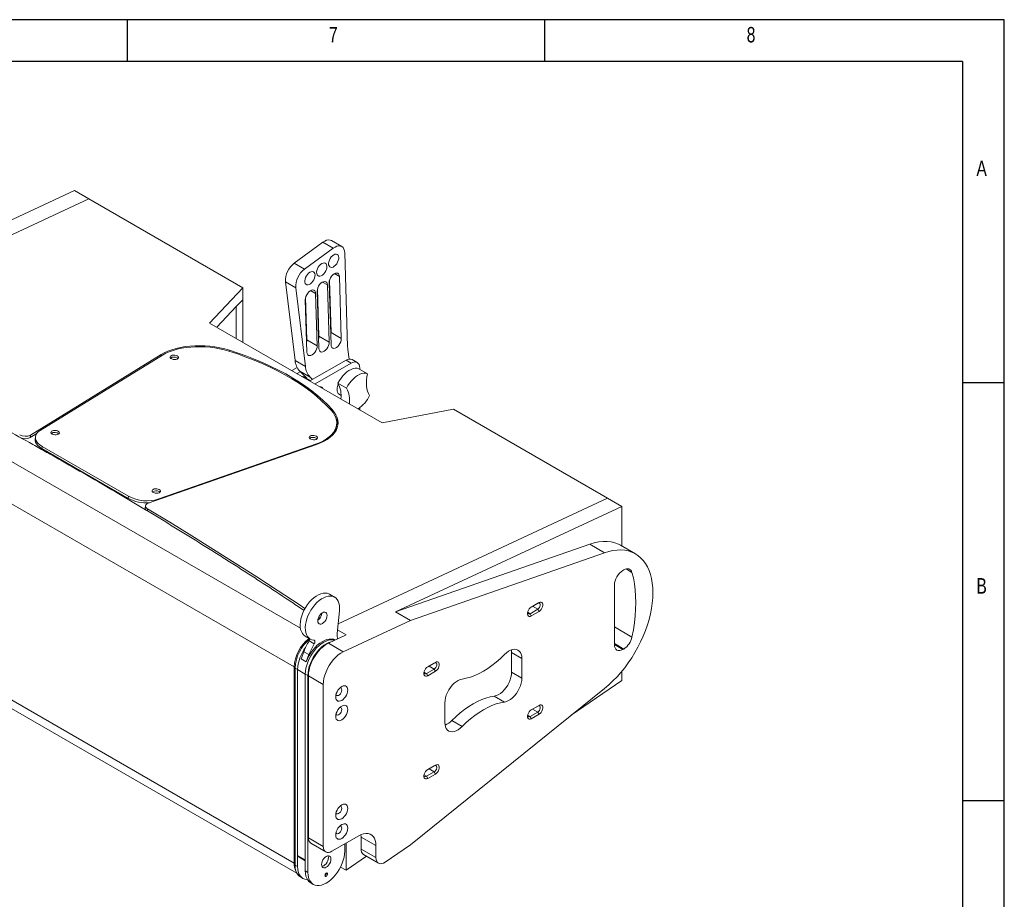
# Model space of a CAD drawing. Header units: inches. Extents: x 21182 to 24011, y 3634 to 5614.
# Tile 16 of 16: x 23198 to 24011, y 4887 to 5614. Entities that reach past the tile are written whole.
import ezdxf

# ---------------------------------------------------------------- set-up
doc = ezdxf.new("R2010")
doc.units = ezdxf.units.IN
doc.header["$MEASUREMENT"] = 0
doc.styles.add('SLDTEXTSTYLE0', font='TXT', dxfattribs={"width": 0.75})

# ---------------------------------------------------------------- blocks, each defined once
blk = doc.blocks.new('1111')
at = {"color": 7, "linetype": 'Continuous'}
for p, q in [((4165.39, 777.86), (2115.39, 777.86)), ((3640.39, 777.86), (3640.39, 752.86)), ((3890.39, 752.86), (3890.39, 777.86)), ((4165.39, -657.14), (4165.39, 777.86)), ((4140.39, 752.86), (2140.39, 752.86)), ((4140.39, 752.86), (4140.39, -380.89)), ((4165.39, 560.36), (4140.39, 560.36)), ((4140.39, 310.36), (4165.39, 310.36))]:
    blk.add_line(p, q, dxfattribs=at)
at = {"color": 7, "char_height": 9.26, "attachment_point": 1, "style": 'SLDTEXTSTYLE0'}
for s, insert in [('7', (3761.22, 773.52)), ('8', (4011.22, 773.52)), ('A', (4148.72, 693.52)), ('B', (4148.72, 443.52))]:
    blk.add_mtext(s, dxfattribs=dict(at, insert=insert))

msp = doc.modelspace()

# ---------------------------------------------------------------- linework, layer by layer
at = {"color": 7, "linetype": 'Continuous', "lineweight": 15}
for p, q in [((23255.25, 5466.19), (23027.51, 5360.04)), ((23255.25, 5466.19), (23027.58, 5360.08)), ((23056.59, 5385.88), (23243.47, 5472.99)), ((23243.47, 5472.99), (23255.25, 5466.19)), ((23382.53, 5392.71), (23255.25, 5466.19)), ((23424.98, 5412.94), (23448.58, 5430.3)), ((23433.46, 5408.04), (23457.06, 5425.4)), ((23448.58, 5430.3), (23457.06, 5425.4)), ((23464.21, 5426.75), (23455.73, 5431.64)), ((23466.69, 5421.59), (23469.08, 5344.04)), ((23424.98, 5412.94), (23433.46, 5408.04)), ((23462.25, 5402.06), (23463.83, 5350.75)), ((23355.09, 5363.55), (23382.53, 5392.71)), ((23382.53, 5392.71), (23382.53, 5382.87)), ((23425.69, 5332.7), (23417.73, 5397.66)), ((23417.73, 5397.66), (23426.21, 5392.76)), ((23434.18, 5327.81), (23426.21, 5392.76)), ((23445.39, 5352.64), (23444.19, 5391.78)), ((23452.42, 5395.05), (23453.88, 5347.75)), ((23455.35, 5345.51), (23453.77, 5396.82)), ((23455.35, 5355.64), (23454.02, 5398.79)), ((23435.44, 5349.64), (23434.36, 5384.77)), ((23442.59, 5388.04), (23443.92, 5344.75)), ((23445.4, 5342.51), (23443.94, 5389.81)), ((23377.13, 5377.13), (23361.09, 5360.08)), ((23382.53, 5382.87), (23377.13, 5377.13)), ((23377.13, 5377.13), (23382.53, 5382.87)), ((23377.13, 5350.82), (23377.13, 5377.13)), ((23382.53, 5382.87), (23382.53, 5347.71)), ((23435.44, 5339.51), (23434.11, 5382.8)), ((23497.64, 5281.25), (23355.09, 5363.55)), ((23453.88, 5347.75), (23445.39, 5352.64)), ((23463.83, 5350.75), (23455.35, 5355.64)), ((23443.92, 5344.75), (23435.44, 5349.64)), ((23207.06, 5270.97), (23314.92, 5337.51)), ((23316.16, 5337.17), (23215.06, 5274.81)), ((23469.26, 5341.68), (23470.26, 5333.84)), ((23427.41, 5326.79), (23423.09, 5324.29)), ((23425.69, 5332.7), (23434.18, 5327.81)), ((23437.94, 5315.72), (23467.73, 5332.92)), ((23442.18, 5313.27), (23471.98, 5330.47)), ((23467.73, 5332.92), (23471.98, 5330.47)), ((23476.98, 5330.97), (23472.73, 5333.42)), ((22997.81, 5325.98), (23424.91, 5079.43)), ((23429.95, 5323.35), (23427.33, 5321.84)), ((23435.24, 5317.92), (23429.51, 5323.8)), ((23438, 5318.91), (23429.51, 5323.8)), ((23438.5, 5316.04), (23432.96, 5319.24)), ((23439.96, 5316.89), (23438, 5318.91)), ((23485.37, 5321.75), (23478.29, 5325.83)), ((23479.05, 5325.4), (23479.05, 5326.39)), ((23461.06, 5313.8), (23468.14, 5309.71)), ((23462.27, 5304.56), (23463.64, 5303.77)), ((23479.05, 5291.99), (23479.05, 5293.7)), ((23556.47, 5292.3), (23497.64, 5281.25)), ((23683.75, 5218.82), (23556.47, 5292.3)), ((23459.87, 5278.27), (23460.01, 5279.97)), ((23212.24, 5272.3), (23206.91, 5269.01)), ((23206.91, 5269.01), (23207.06, 5270.97)), ((23211.12, 5269.4), (23210.98, 5267.69)), ((23216.68, 5261.66), (23216.55, 5259.95)), ((23288.07, 5220.45), (23216.68, 5261.66)), ((23443.45, 5263.31), (23304.42, 5214.77)), ((23313.1, 5218.21), (23443.42, 5263.7)), ((23443.42, 5263.7), (23443.38, 5263.29)), ((23216.55, 5259.95), (23287.93, 5218.74)), ((23288.07, 5220.45), (23287.93, 5218.74)), ((23461.2, 5115.09), (23683.75, 5218.82)), ((23683.75, 5218.82), (23695.53, 5212.02)), ((23302.12, 5212.57), (23301.97, 5210.6)), ((23695.53, 5212.02), (23508.64, 5124.91)), ((23695.53, 5212.02), (23695.53, 5179.33)), ((23669.05, 5180.92), (23508.64, 5124.91)), ((23669.05, 5180.92), (23681.32, 5173.84)), ((23520.91, 5117.83), (23681.32, 5173.84)), ((23706.74, 5172.86), (23694.47, 5179.94)), ((23424.91, 4917.29), (22997.81, 5163.85)), ((23696.48, 5159.22), (23697.11, 5159.59)), ((23002.06, 5154.46), (23427.09, 4909.1)), ((23689.41, 5146.98), (23689.41, 5097.98)), ((23458.24, 5137.11), (23454, 5139.56)), ((23620.74, 5128.95), (23626.08, 5132.03)), ((23627.14, 5132.64), (23620.78, 5128.97)), ((23627.14, 5132.64), (23626.08, 5132.03)), ((23462.28, 5125.92), (23460.39, 5107)), ((23508.64, 5124.91), (23520.91, 5117.83)), ((23626.08, 5127.13), (23619.71, 5123.46)), ((23619.71, 5123.46), (23620.78, 5121.62)), ((23620.78, 5121.62), (23627.14, 5125.3)), ((23626.08, 5127.13), (23627.14, 5125.3)), ((23444.49, 5118.41), (23444.67, 5118.28)), ((23444.92, 5120.21), (23445.97, 5119.51)), ((23465.48, 5092), (23520.91, 5117.83)), ((23467.79, 5105.88), (23460.69, 5109.98)), ((23434, 5104.92), (23438.24, 5102.47)), ((23441.49, 5098.46), (23437.25, 5100.91)), ((23453.21, 5099.08), (23467.79, 5105.88)), ((23465.48, 5092), (23453.21, 5099.08)), ((23460.39, 5107), (23460.39, 5106.79)), ((23430.69, 5086.18), (23432.89, 5092.05)), ((23432.89, 5092.05), (23437.13, 5089.6)), ((23604.51, 5075.1), (23604.51, 5091.38)), ((23613, 5086.49), (23604.51, 5091.38)), ((23697.11, 5094.26), (23696.48, 5093.9)), ((23430.69, 5086.18), (23434.93, 5083.73)), ((23434.93, 5083.73), (23437.13, 5089.6)), ((23541.58, 5083.25), (23535.22, 5079.58)), ((23540.52, 5082.64), (23541.58, 5083.25)), ((23613, 5070.2), (23613, 5086.49)), ((23424.91, 5079.43), (23424.91, 4917.29)), ((23425.61, 5078.44), (23425.61, 4915.79)), ((23427.74, 5077.21), (23425.61, 5078.44)), ((23427.74, 5077.21), (23427.74, 4923.73)), ((23427.74, 5077.21), (23427.74, 4914.56)), ((23434.1, 5073.54), (23427.74, 5077.21)), ((23540.52, 5077.74), (23534.15, 5074.07)), ((23535.18, 5079.56), (23540.52, 5082.64)), ((23535.22, 5072.23), (23541.58, 5075.9)), ((23540.52, 5077.74), (23541.58, 5075.9)), ((23613, 5070.2), (23604.51, 5075.1)), ((23695.53, 5075.88), (23695.53, 5068.29)), ((23434.1, 5073.54), (23434.1, 4920.06)), ((23434.1, 5073.54), (23434.1, 4910.89)), ((23436.22, 5072.31), (23434.1, 5073.54)), ((23436.22, 4909.67), (23436.22, 5072.31)), ((23436.68, 5072.05), (23436.68, 4938.31)), ((23436.68, 5072.05), (23448.95, 5064.97)), ((23534.15, 5074.07), (23535.22, 5072.23)), ((23653.7, 5039.49), (23695.53, 5068.29)), ((23448.95, 4931.23), (23448.95, 5064.97)), ((23681.32, 5061.73), (23520.91, 4932.54)), ((23598.65, 5050.46), (23590.16, 5055.36)), ((23549.36, 5049.75), (23549.36, 5033.47)), ((23626.08, 5042.21), (23619.71, 5038.54)), ((23620.74, 5044.03), (23626.08, 5047.11)), ((23627.14, 5047.72), (23620.78, 5044.05)), ((23626.08, 5047.11), (23627.14, 5047.72)), ((23627.14, 5040.37), (23626.08, 5042.21)), ((23563.71, 5030.29), (23555.22, 5035.19)), ((23619.71, 5038.54), (23620.78, 5036.7)), ((23620.78, 5036.7), (23627.14, 5040.37)), ((23535.18, 4994.64), (23540.52, 4997.72)), ((23541.58, 4998.33), (23535.22, 4994.66)), ((23541.58, 4998.33), (23540.52, 4997.72)), ((23540.52, 4992.82), (23534.15, 4989.15)), ((23534.15, 4989.15), (23535.22, 4987.31)), ((23535.22, 4987.31), (23541.58, 4990.98)), ((23540.52, 4992.82), (23541.58, 4990.98)), ((23436.68, 4938.31), (23448.95, 4931.23)), ((23478.29, 4940), (23456.02, 4927.15)), ((23480.06, 4940.89), (23480.17, 4938.92)), ((23480.17, 4938.92), (23492.44, 4931.84)), ((23480.17, 4938.92), (23480.17, 4929)), ((23438.75, 4933.73), (23451.02, 4926.65)), ((23466.63, 4933.27), (23466.63, 4927.22)), ((23467.79, 4911.49), (23467.79, 4933.94)), ((23492.44, 4921.92), (23480.17, 4929)), ((23492.44, 4921.92), (23492.44, 4931.84)), ((23520.91, 4932.54), (23500.18, 4918.27)), ((23427.74, 4923.73), (23434.1, 4920.06)), ((23428.15, 4922.81), (23434.1, 4919.38)), ((23467.79, 4911.49), (23484.6, 4923.06)), ((23482.24, 4924.43), (23494.51, 4917.34)), ((23425.61, 4915.79), (23427.74, 4914.56)), ((23463.2, 4914.14), (23467.79, 4911.49)), ((23430.07, 4905.95), (23432.19, 4904.72)), ((23434.1, 4910.89), (23436.22, 4909.67)), ((23438.55, 4901.05), (23440.67, 4899.82))]:
    msp.add_line(p, q, dxfattribs=at)
at = {"color": 8, "linetype": 'Continuous', "lineweight": 15}
for p, q in [((23462.25, 5402.06), (23458.16, 5404.42)), ((23452.42, 5395.05), (23448.33, 5397.41)), ((23442.59, 5388.04), (23438.5, 5390.4)), ((23430.06, 5111.46), (23013.7, 5351.82)), ((23314.83, 5336.35), (23314.92, 5337.51)), ((23371.33, 5340.23), (23371.39, 5341.1)), ((23456.23, 5290.6), (23456.35, 5292.05)), ((23313.07, 5217.79), (23313.1, 5218.21)), ((23303.64, 5208.38), (23303.79, 5210.18)), ((23703.92, 5157.53), (23698.99, 5160.38)), ((23619.71, 5123.46), (23617.73, 5124.6)), ((23626.08, 5127.13), (23621.84, 5129.58)), ((23703.92, 5104.19), (23689.41, 5112.56)), ((23697.11, 5094.26), (23689.41, 5098.7)), ((23689.41, 5097.98), (23696.48, 5093.9)), ((23534.15, 5074.07), (23532.17, 5075.21)), ((23540.52, 5077.74), (23536.28, 5080.19)), ((23621.84, 5044.66), (23626.08, 5042.21)), ((23619.71, 5038.54), (23617.73, 5039.68)), ((23540.52, 4992.82), (23536.28, 4995.27)), ((23534.15, 4989.15), (23532.17, 4990.29))]:
    msp.add_line(p, q, dxfattribs=at)
at = {"color": 7, "linetype": 'Continuous', "lineweight": 15, "flags": 128}
for points in [[(23448.58, 5430.3), (23450.15, 5431.28), (23451.71, 5431.92), (23453.2, 5432.2), (23454.57, 5432.09), (23455.73, 5431.64)], [(23457.06, 5425.4), (23458.64, 5426.38), (23460.2, 5427.02), (23461.68, 5427.3), (23463.06, 5427.19), (23464.26, 5426.72), (23465.25, 5425.89), (23466.01, 5424.73), (23466.49, 5423.28), (23466.69, 5421.59)], [(23457.53, 5419.95), (23458.59, 5420.4), (23459.58, 5420.52), (23460.44, 5420.3), (23461.12, 5419.74), (23461.57, 5418.89), (23461.77, 5417.8), (23461.7, 5416.54), (23461.37, 5415.18), (23460.8, 5413.81), (23460.03, 5412.53), (23459.1, 5411.4), (23458.07, 5410.5), (23457, 5409.88), (23455.97, 5409.59), (23455.04, 5409.65), (23454.27, 5410.04), (23453.7, 5410.75), (23453.37, 5411.73), (23453.3, 5412.91), (23453.5, 5414.23), (23453.95, 5415.61), (23454.63, 5416.94), (23455.49, 5418.16), (23456.48, 5419.19), (23457.53, 5419.95)], [(23447.71, 5412.71), (23448.76, 5413.17), (23449.75, 5413.29), (23450.61, 5413.06), (23451.29, 5412.51), (23451.74, 5411.66), (23451.94, 5410.57), (23451.88, 5409.3), (23451.55, 5407.94), (23450.98, 5406.58), (23450.2, 5405.29), (23449.27, 5404.16), (23448.24, 5403.26), (23447.18, 5402.65), (23446.15, 5402.36), (23445.22, 5402.41), (23444.44, 5402.8), (23443.87, 5403.51), (23443.54, 5404.49), (23443.48, 5405.68), (23443.67, 5407), (23444.13, 5408.37), (23444.81, 5409.71), (23445.67, 5410.93), (23446.65, 5411.95), (23447.71, 5412.71)], [(23437.88, 5405.5), (23438.94, 5405.96), (23439.93, 5406.08), (23440.79, 5405.85), (23441.47, 5405.3), (23441.92, 5404.45), (23442.12, 5403.35), (23442.05, 5402.09), (23441.72, 5400.73), (23441.15, 5399.37), (23440.38, 5398.08), (23439.45, 5396.95), (23438.42, 5396.05), (23437.35, 5395.43), (23436.32, 5395.15), (23435.39, 5395.2), (23434.61, 5395.59), (23434.04, 5396.3), (23433.72, 5397.28), (23433.65, 5398.47), (23433.85, 5399.79), (23434.3, 5401.16), (23434.98, 5402.5), (23435.84, 5403.72), (23436.83, 5404.74), (23437.88, 5405.5)], [(23453.77, 5396.82), (23453.88, 5398.16), (23454.27, 5399.58), (23454.91, 5400.99), (23455.77, 5402.3), (23456.77, 5403.41), (23457.87, 5404.25), (23458.97, 5404.77), (23460.01, 5404.92), (23460.91, 5404.7), (23461.61, 5404.12), (23462.07, 5403.22), (23462.25, 5402.06)], [(23443.94, 5389.81), (23444.05, 5391.15), (23444.44, 5392.57), (23445.08, 5393.98), (23445.93, 5395.29), (23446.94, 5396.4), (23448.03, 5397.24), (23449.14, 5397.76), (23450.17, 5397.91), (23451.08, 5397.69), (23451.78, 5397.11), (23452.24, 5396.21), (23452.42, 5395.05)], [(23434.11, 5382.8), (23434.22, 5384.14), (23434.6, 5385.56), (23435.25, 5386.97), (23436.1, 5388.28), (23437.11, 5389.39), (23438.2, 5390.23), (23439.31, 5390.75), (23440.34, 5390.9), (23441.24, 5390.68), (23441.95, 5390.1), (23442.41, 5389.2), (23442.59, 5388.04)], [(23445.15, 5350.68), (23445.29, 5351.31), (23445.39, 5352.64)], [(23455.1, 5353.68), (23455.24, 5354.31), (23455.35, 5355.64)], [(23314.92, 5337.51), (23317.63, 5339.01), (23320.61, 5340.37), (23323.85, 5341.56), (23327.32, 5342.58), (23330.98, 5343.42), (23334.82, 5344.07), (23338.79, 5344.53), (23342.86, 5344.78), (23347.01, 5344.84), (23351.19, 5344.7), (23355.36, 5344.36), (23359.51, 5343.83), (23363.58, 5343.1), (23367.56, 5342.19), (23371.39, 5341.1)], [(23316.16, 5337.17), (23318.82, 5338.6), (23321.75, 5339.88), (23324.92, 5341), (23328.29, 5341.96), (23331.86, 5342.74), (23335.58, 5343.34), (23339.42, 5343.76), (23343.36, 5343.99), (23347.36, 5344.03), (23351.4, 5343.88), (23355.43, 5343.54), (23359.43, 5343.02), (23363.36, 5342.31), (23367.19, 5341.43), (23370.89, 5340.37)], [(23435.19, 5347.68), (23435.33, 5348.31), (23435.44, 5349.64)], [(23443.92, 5344.75), (23443.82, 5343.41), (23443.43, 5341.99), (23442.79, 5340.58), (23441.93, 5339.27), (23440.92, 5338.16), (23439.83, 5337.32), (23438.73, 5336.8), (23437.69, 5336.65), (23436.79, 5336.87), (23436.09, 5337.45), (23435.63, 5338.35), (23435.44, 5339.51)], [(23453.88, 5347.75), (23453.77, 5346.41), (23453.38, 5344.99), (23452.74, 5343.58), (23451.89, 5342.27), (23450.88, 5341.16), (23449.79, 5340.32), (23448.68, 5339.8), (23447.65, 5339.65), (23446.75, 5339.87), (23446.04, 5340.45), (23445.58, 5341.35), (23445.4, 5342.51)], [(23463.83, 5350.75), (23463.73, 5349.41), (23463.34, 5347.99), (23462.7, 5346.58), (23461.84, 5345.27), (23460.83, 5344.16), (23459.74, 5343.32), (23458.64, 5342.8), (23457.6, 5342.65), (23456.7, 5342.87), (23456, 5343.45), (23455.54, 5344.35), (23455.35, 5345.51)], [(23328.35, 5336.42), (23329.02, 5335.9), (23329.35, 5335.3), (23329.31, 5334.71), (23328.89, 5334.17), (23328.15, 5333.76), (23327.16, 5333.51), (23326.04, 5333.45), (23324.9, 5333.59), (23323.86, 5333.91), (23323.05, 5334.38), (23322.54, 5334.95), (23322.4, 5335.55), (23322.63, 5336.12), (23323.22, 5336.61), (23324.09, 5336.94), (23325.16, 5337.1), (23326.31, 5337.06), (23327.41, 5336.83), (23328.35, 5336.42)], [(23370.89, 5340.37), (23378.08, 5338.02), (23385.1, 5335.51), (23391.94, 5332.86), (23398.58, 5330.06), (23405.01, 5327.12), (23411.23, 5324.06), (23417.2, 5320.87), (23422.94, 5317.56), (23428.42, 5314.13), (23433.63, 5310.6), (23438.57, 5306.97), (23443.22, 5303.25), (23447.58, 5299.44), (23451.64, 5295.55), (23455.39, 5291.59)], [(23371.39, 5341.1), (23378.62, 5338.73), (23385.68, 5336.21), (23392.55, 5333.54), (23399.23, 5330.73), (23405.7, 5327.78), (23411.94, 5324.7), (23417.96, 5321.49), (23423.72, 5318.16), (23429.23, 5314.72), (23434.47, 5311.17), (23439.44, 5307.52), (23444.12, 5303.77), (23448.5, 5299.94), (23452.58, 5296.03), (23456.35, 5292.05)], [(23328.21, 5334.72), (23328.88, 5334.19), (23328.9, 5334.18)], [(23471.98, 5330.47), (23473.35, 5331.11), (23474.68, 5331.41), (23475.9, 5331.36), (23476.98, 5330.97), (23477.85, 5330.24), (23478.51, 5329.2), (23478.91, 5327.9), (23479.05, 5326.39)], [(23461.06, 5313.8), (23462.24, 5315.98), (23463.6, 5318.05), (23465.1, 5319.97), (23466.72, 5321.69), (23468.42, 5323.18), (23470.17, 5324.4), (23471.93, 5325.33), (23473.65, 5325.95), (23475.31, 5326.24), (23476.87, 5326.2), (23478.29, 5325.83)], [(23468.14, 5309.71), (23469.31, 5311.9), (23470.67, 5313.97), (23472.17, 5315.89), (23473.79, 5317.61), (23475.49, 5319.1), (23477.24, 5320.32), (23479, 5321.25), (23480.72, 5321.86), (23482.38, 5322.16), (23483.94, 5322.12), (23485.37, 5321.75)], [(23487.11, 5303.61), (23486.21, 5305.33), (23485.5, 5307.24), (23484.98, 5309.33), (23484.65, 5311.58), (23484.53, 5313.96), (23484.61, 5316.47), (23484.89, 5319.07), (23485.37, 5321.75)], [(23455.39, 5291.59), (23457.01, 5289.57), (23458.3, 5287.5), (23459.24, 5285.4), (23459.82, 5283.28), (23460.04, 5281.16), (23459.9, 5279.07), (23459.4, 5277.01), (23458.54, 5275), (23457.32, 5273.06), (23455.77, 5271.21), (23453.89, 5269.45), (23451.69, 5267.81), (23449.2, 5266.3), (23446.44, 5264.93), (23443.42, 5263.7)], [(23456.35, 5292.05), (23458.03, 5289.96), (23459.35, 5287.81), (23460.31, 5285.63), (23460.9, 5283.44), (23461.11, 5281.25), (23460.93, 5279.08), (23460.38, 5276.95), (23459.45, 5274.87), (23458.15, 5272.87), (23456.49, 5270.96), (23454.5, 5269.16), (23452.17, 5267.48), (23449.54, 5265.94), (23446.63, 5264.54), (23443.45, 5263.31)], [(23216.68, 5261.66), (23214.89, 5262.84), (23213.41, 5264.13), (23212.28, 5265.49), (23211.52, 5266.91), (23211.14, 5268.35), (23211.16, 5269.77), (23211.58, 5271.16), (23212.38, 5272.48), (23213.55, 5273.7), (23215.06, 5274.81)], [(23225.05, 5271.88), (23224.38, 5272.4), (23224.05, 5273), (23224.1, 5273.59), (23224.51, 5274.13), (23225.25, 5274.55), (23226.24, 5274.8), (23227.37, 5274.86), (23228.51, 5274.72), (23229.54, 5274.39), (23230.35, 5273.92), (23230.86, 5273.36), (23231.01, 5272.75), (23230.77, 5272.18), (23230.19, 5271.7), (23229.31, 5271.36), (23228.24, 5271.2), (23227.09, 5271.24), (23225.99, 5271.48), (23225.05, 5271.88)], [(23443.29, 5270.07), (23443.96, 5269.55), (23444.29, 5268.95), (23444.25, 5268.36), (23443.83, 5267.82), (23443.09, 5267.4), (23442.1, 5267.15), (23440.98, 5267.09), (23439.84, 5267.23), (23438.8, 5267.56), (23437.99, 5268.03), (23437.48, 5268.59), (23437.34, 5269.2), (23437.57, 5269.77), (23438.16, 5270.25), (23439.03, 5270.59), (23440.1, 5270.75), (23441.25, 5270.71), (23442.35, 5270.47), (23443.29, 5270.07)], [(23210.98, 5267.69), (23211.01, 5266.64), (23211.38, 5265.2), (23212.14, 5263.79), (23213.27, 5262.42), (23214.75, 5261.13), (23216.55, 5259.95)], [(23443.15, 5268.37), (23443.82, 5267.84), (23443.84, 5267.83)], [(23313.48, 5225.97), (23314.15, 5225.44), (23314.48, 5224.85), (23314.44, 5224.25), (23314.02, 5223.72), (23313.28, 5223.3), (23312.3, 5223.05), (23311.17, 5222.99), (23310.03, 5223.13), (23309, 5223.45), (23308.18, 5223.92), (23307.68, 5224.49), (23307.53, 5225.1), (23307.76, 5225.67), (23308.35, 5226.15), (23309.23, 5226.49), (23310.3, 5226.65), (23311.44, 5226.61), (23312.55, 5226.37), (23313.48, 5225.97)], [(23313.35, 5224.27), (23314.02, 5223.74), (23314.03, 5223.72)], [(23304.42, 5214.77), (23303.52, 5214.37), (23302.82, 5213.87), (23302.35, 5213.29), (23302.13, 5212.66), (23302.18, 5212.01), (23302.47, 5211.36), (23303.02, 5210.74), (23303.79, 5210.18)], [(23303.79, 5210.18), (23322.15, 5199.06), (23340.35, 5187.87), (23358.4, 5176.61), (23376.29, 5165.28), (23394.02, 5153.89), (23411.59, 5142.43), (23428.99, 5130.91), (23433.81, 5127.69)], [(23694.47, 5179.94), (23692.79, 5180.82), (23689.85, 5181.98), (23686.72, 5182.77), (23683.43, 5183.17), (23680, 5183.18), (23676.45, 5182.81), (23672.79, 5182.05), (23669.05, 5180.92)], [(23681.32, 5173.84), (23684.8, 5174.91), (23688.22, 5175.65), (23691.56, 5176.05), (23694.79, 5176.12), (23697.9, 5175.86), (23700.87, 5175.27), (23703.69, 5174.34), (23706.34, 5173.09), (23708.81, 5171.52), (23711.08, 5169.63), (23713.15, 5167.45), (23715.01, 5164.98), (23716.63, 5162.23), (23718.02, 5159.22), (23719.17, 5155.96), (23720.07, 5152.47), (23720.71, 5148.78), (23721.1, 5144.89), (23721.23, 5140.83), (23721.1, 5136.62), (23720.71, 5132.28), (23720.07, 5127.84), (23719.17, 5123.31), (23718.02, 5118.73), (23716.63, 5114.11), (23715.01, 5109.49), (23713.15, 5104.88), (23711.08, 5100.31), (23708.81, 5095.8), (23706.34, 5091.37), (23703.69, 5087.06), (23700.87, 5082.88), (23697.9, 5078.85), (23694.79, 5075), (23691.56, 5071.34), (23688.22, 5067.9), (23684.8, 5064.69), (23681.32, 5061.73)], [(23703.92, 5157.53), (23703.53, 5158.55), (23702.96, 5159.38), (23702.24, 5160), (23701.39, 5160.39), (23700.42, 5160.55), (23699.37, 5160.46), (23698.25, 5160.14), (23697.11, 5159.59)], [(23703.92, 5104.19), (23705.05, 5110.08), (23705.92, 5115.89), (23706.55, 5121.6), (23706.93, 5127.2), (23707.06, 5132.67), (23706.93, 5137.99), (23706.55, 5143.15), (23705.92, 5148.14), (23705.05, 5152.94), (23703.92, 5157.53)], [(23434, 5104.92), (23433.93, 5104.96), (23432.69, 5105.91), (23431.65, 5107.15), (23430.84, 5108.67), (23430.26, 5110.43), (23429.93, 5112.41), (23429.86, 5114.56), (23430.05, 5116.86), (23430.48, 5119.25), (23431.17, 5121.7), (23432.08, 5124.15), (23433.21, 5126.57), (23434.54, 5128.92), (23436.03, 5131.14), (23437.68, 5133.2), (23439.43, 5135.06), (23441.27, 5136.69), (23443.16, 5138.06), (23445.06, 5139.14), (23446.95, 5139.92), (23448.78, 5140.37), (23450.52, 5140.5), (23452.15, 5140.29), (23453.63, 5139.76), (23454, 5139.56)], [(23441.19, 5101.57), (23439.6, 5101.88), (23438.18, 5102.51), (23436.93, 5103.46), (23435.9, 5104.7), (23435.08, 5106.22), (23434.5, 5107.98), (23434.18, 5109.96), (23434.11, 5112.11), (23434.29, 5114.41), (23434.73, 5116.8), (23435.41, 5119.25), (23436.32, 5121.7), (23437.45, 5124.12), (23438.78, 5126.47), (23440.28, 5128.69), (23441.92, 5130.75), (23443.68, 5132.61), (23445.51, 5134.24), (23447.4, 5135.61), (23449.31, 5136.69), (23451.19, 5137.47), (23453.02, 5137.92), (23454.77, 5138.05), (23456.39, 5137.84), (23457.87, 5137.31), (23459.18, 5136.46), (23460.28, 5135.31), (23461.17, 5133.88), (23461.82, 5132.19), (23462.23, 5130.28), (23462.38, 5128.17), (23462.28, 5125.92)], [(23626.08, 5132.03), (23626.8, 5132.3), (23627.44, 5132.25), (23627.92, 5131.87), (23628.17, 5131.21), (23628.17, 5130.36), (23627.92, 5129.42), (23627.44, 5128.49), (23626.8, 5127.7), (23626.08, 5127.13)], [(23627.14, 5125.3), (23628.04, 5125.96), (23628.86, 5126.87), (23629.54, 5127.95), (23630.03, 5129.11), (23630.29, 5130.26), (23630.29, 5131.31), (23630.03, 5132.17), (23629.54, 5132.76), (23628.86, 5133.05), (23628.04, 5133.01), (23627.14, 5132.64)], [(23448.24, 5124.28), (23447.23, 5123.55), (23446.3, 5122.56), (23445.49, 5121.38), (23444.87, 5120.09), (23444.48, 5118.79), (23444.35, 5117.55), (23444.48, 5116.46), (23444.87, 5115.6), (23445.49, 5115.03), (23446.3, 5114.78), (23447.23, 5114.87), (23448.24, 5115.3), (23449.25, 5116.04), (23450.19, 5117.03), (23450.99, 5118.2), (23451.61, 5119.49), (23452, 5120.8), (23452.13, 5122.04), (23452, 5123.12), (23451.61, 5123.98), (23450.99, 5124.56), (23450.19, 5124.8), (23449.25, 5124.71), (23448.24, 5124.28)], [(23620.78, 5128.97), (23619.88, 5128.3), (23619.06, 5127.39), (23618.37, 5126.31), (23617.88, 5125.15), (23617.63, 5124), (23617.63, 5122.95), (23617.88, 5122.1), (23618.37, 5121.5), (23619.06, 5121.21), (23619.88, 5121.25), (23620.78, 5121.62)], [(23619.71, 5123.46), (23618.99, 5123.19), (23618.35, 5123.24), (23617.88, 5123.62), (23617.65, 5124.16)], [(23458.57, 5101.58), (23458.56, 5101.58), (23456.9, 5101.91), (23455.12, 5101.89), (23453.24, 5101.54), (23451.29, 5100.86), (23449.3, 5099.87), (23447.32, 5098.57), (23445.37, 5097), (23443.48, 5095.17), (23441.7, 5093.13), (23440.05, 5090.9), (23438.55, 5088.52), (23437.24, 5086.04), (23436.14, 5083.49), (23435.26, 5080.92), (23434.62, 5078.38), (23434.23, 5075.9), (23434.1, 5073.54)], [(23434.1, 5073.54), (23434.23, 5075.9), (23434.62, 5078.38), (23435.26, 5080.92), (23436.14, 5083.49), (23437.24, 5086.04), (23438.55, 5088.52), (23440.05, 5090.9), (23441.7, 5093.13), (23443.48, 5095.17), (23445.37, 5097), (23447.32, 5098.57), (23449.3, 5099.87), (23451.29, 5100.86), (23453.24, 5101.54), (23455.12, 5101.89), (23456.9, 5101.91), (23458.56, 5101.58), (23458.57, 5101.58)], [(23434.93, 5083.73), (23436.01, 5086.28), (23437.29, 5088.78), (23438.76, 5091.17), (23440.39, 5093.43), (23442.15, 5095.5), (23444.03, 5097.36), (23445.97, 5098.97), (23447.95, 5100.31), (23449.93, 5101.35), (23451.89, 5102.08), (23453.79, 5102.47), (23455.59, 5102.54), (23457.26, 5102.27), (23458.77, 5101.67)], [(23436.22, 5072.31), (23436.35, 5074.68), (23436.74, 5077.16), (23437.38, 5079.7), (23438.26, 5082.27), (23439.36, 5084.81), (23440.67, 5087.3), (23442.17, 5089.67), (23443.82, 5091.9), (23445.61, 5093.95), (23447.49, 5095.78), (23449.44, 5097.35), (23451.42, 5098.64), (23453.41, 5099.64), (23455.36, 5100.32), (23456.35, 5100.54)], [(23453.21, 5099.08), (23451.11, 5097.91), (23449.03, 5096.42), (23447, 5094.63), (23445.06, 5092.57), (23443.25, 5090.3), (23441.61, 5087.84), (23440.17, 5085.25), (23438.94, 5082.57), (23437.97, 5079.86), (23437.26, 5077.17), (23436.83, 5074.55), (23436.68, 5072.05)], [(23441.49, 5098.46), (23441.76, 5098.98), (23441.96, 5099.51), (23442.06, 5100.04), (23442.06, 5100.52), (23441.97, 5100.93), (23441.79, 5101.26), (23441.52, 5101.47), (23441.19, 5101.57)], [(23448.95, 5064.97), (23449.09, 5067.47), (23449.53, 5070.09), (23450.24, 5072.78), (23451.21, 5075.49), (23452.43, 5078.16), (23453.88, 5080.76), (23455.52, 5083.21), (23457.33, 5085.49), (23459.26, 5087.54), (23461.29, 5089.33), (23463.38, 5090.83), (23465.48, 5092)], [(23613, 5086.49), (23612.86, 5088.37), (23612.45, 5090.05), (23611.78, 5091.47), (23610.87, 5092.61), (23609.74, 5093.44), (23608.42, 5093.92), (23606.95, 5094.05), (23605.35, 5093.83), (23603.68, 5093.27), (23601.98, 5092.36), (23600.29, 5091.15), (23598.65, 5089.66)], [(23604.51, 5091.38), (23604.37, 5093.27), (23604.33, 5093.53)], [(23689.41, 5097.98), (23689.55, 5096.47), (23689.95, 5095.17), (23690.6, 5094.14), (23691.48, 5093.41), (23692.55, 5093.01), (23693.78, 5092.96), (23695.1, 5093.26), (23696.48, 5093.9)], [(23540.52, 5082.64), (23541.24, 5082.91), (23541.88, 5082.85), (23542.36, 5082.47), (23542.61, 5081.82), (23542.61, 5080.97), (23542.36, 5080.02), (23541.88, 5079.1), (23541.24, 5078.31), (23540.52, 5077.74)], [(23541.58, 5075.9), (23542.48, 5076.57), (23543.3, 5077.48), (23543.98, 5078.56), (23544.47, 5079.72), (23544.73, 5080.87), (23544.73, 5081.92), (23544.47, 5082.77), (23543.98, 5083.37), (23543.3, 5083.66), (23542.48, 5083.62), (23541.58, 5083.25)], [(23598.65, 5089.66), (23595.26, 5086.39), (23591.81, 5083.37), (23588.29, 5080.6), (23584.75, 5078.11), (23581.18, 5075.9), (23577.61, 5073.99), (23574.06, 5072.38), (23570.55, 5071.1), (23567.09, 5070.13), (23563.71, 5069.49)], [(23535.22, 5079.58), (23534.32, 5078.91), (23533.5, 5078), (23532.81, 5076.92), (23532.32, 5075.76), (23532.07, 5074.61), (23532.07, 5073.56), (23532.32, 5072.71), (23532.81, 5072.11), (23533.5, 5071.82), (23534.32, 5071.86), (23535.22, 5072.23)], [(23534.15, 5074.07), (23533.43, 5073.79), (23532.79, 5073.85), (23532.32, 5074.23), (23532.09, 5074.77)], [(23590.16, 5055.36), (23591.8, 5055.76), (23593.49, 5056.5), (23595.2, 5057.57), (23596.87, 5058.93), (23598.46, 5060.55), (23599.94, 5062.39), (23601.26, 5064.4), (23602.39, 5066.52), (23603.3, 5068.72), (23603.97, 5070.91), (23604.37, 5073.06), (23604.51, 5075.1)], [(23563.71, 5069.49), (23562.07, 5069.09), (23560.38, 5068.35), (23558.67, 5067.28), (23557, 5065.92), (23555.41, 5064.3), (23553.93, 5062.46), (23552.61, 5060.45), (23551.48, 5058.33), (23550.57, 5056.14), (23549.9, 5053.94), (23549.49, 5051.79), (23549.36, 5049.75)], [(23598.65, 5050.46), (23600.29, 5050.86), (23601.98, 5051.6), (23603.68, 5052.67), (23605.35, 5054.03), (23606.95, 5055.65), (23608.42, 5057.49), (23609.74, 5059.5), (23610.87, 5061.63), (23611.78, 5063.82), (23612.45, 5066.01), (23612.86, 5068.16), (23613, 5070.2)], [(23464.15, 5063.25), (23463.05, 5062.47), (23462, 5061.44), (23461.07, 5060.22), (23460.28, 5058.86), (23459.69, 5057.44), (23459.33, 5056.02), (23459.2, 5054.68), (23459.33, 5053.48), (23459.69, 5052.48), (23460.28, 5051.74), (23461.07, 5051.28), (23462, 5051.14), (23463.05, 5051.32), (23464.15, 5051.82), (23465.25, 5052.6), (23466.3, 5053.62), (23467.24, 5054.85), (23468.02, 5056.2), (23468.61, 5057.63), (23468.98, 5059.05), (23469.1, 5060.39), (23468.98, 5061.59), (23468.61, 5062.59), (23468.02, 5063.33), (23467.24, 5063.78), (23466.3, 5063.92), (23465.25, 5063.74), (23464.15, 5063.25)], [(23464.15, 5060.39), (23464.02, 5059.39), (23463.63, 5058.33), (23463.03, 5057.35), (23462.28, 5056.54), (23461.47, 5056), (23460.68, 5055.77), (23460, 5055.89), (23459.5, 5056.35), (23459.42, 5056.48)], [(23462.69, 5062.15), (23463.03, 5062.14), (23463.63, 5061.84), (23464.02, 5061.24), (23464.15, 5060.39)], [(23555.22, 5035.19), (23558.61, 5038.46), (23562.06, 5041.48), (23565.58, 5044.25), (23569.12, 5046.74), (23572.69, 5048.95), (23576.26, 5050.86), (23579.81, 5052.47), (23583.32, 5053.75), (23586.78, 5054.72), (23590.16, 5055.36)], [(23563.71, 5030.29), (23567.09, 5033.56), (23570.55, 5036.58), (23574.06, 5039.35), (23577.61, 5041.85), (23581.18, 5044.05), (23584.75, 5045.96), (23588.29, 5047.57), (23591.81, 5048.86), (23595.26, 5049.82), (23598.65, 5050.46)], [(23464.15, 5047.15), (23463.05, 5046.37), (23462, 5045.34), (23461.07, 5044.12), (23460.28, 5042.76), (23459.69, 5041.34), (23459.33, 5039.92), (23459.2, 5038.58), (23459.33, 5037.38), (23459.69, 5036.38), (23460.28, 5035.64), (23461.07, 5035.18), (23462, 5035.04), (23463.05, 5035.23), (23464.15, 5035.72), (23465.25, 5036.5), (23466.3, 5037.52), (23467.24, 5038.75), (23468.02, 5040.1), (23468.61, 5041.53), (23468.98, 5042.95), (23469.1, 5044.29), (23468.98, 5045.49), (23468.61, 5046.49), (23468.02, 5047.23), (23467.24, 5047.68), (23466.3, 5047.82), (23465.25, 5047.64), (23464.15, 5047.15)], [(23464.15, 5044.29), (23464.02, 5043.29), (23463.63, 5042.23), (23463.03, 5041.25), (23462.28, 5040.44), (23461.47, 5039.9), (23460.68, 5039.67), (23460, 5039.79), (23459.5, 5040.25), (23459.42, 5040.38)], [(23462.69, 5046.05), (23463.03, 5046.04), (23463.63, 5045.74), (23464.02, 5045.14), (23464.15, 5044.29)], [(23620.78, 5044.05), (23619.88, 5043.38), (23619.06, 5042.47), (23618.37, 5041.39), (23617.88, 5040.23), (23617.63, 5039.08), (23617.63, 5038.03), (23617.88, 5037.18), (23618.37, 5036.58), (23619.06, 5036.29), (23619.88, 5036.33), (23620.78, 5036.7)], [(23626.08, 5047.11), (23626.8, 5047.38), (23627.44, 5047.33), (23627.92, 5046.95), (23628.17, 5046.29), (23628.17, 5045.44), (23627.92, 5044.5), (23627.44, 5043.57), (23626.8, 5042.78), (23626.08, 5042.21)], [(23627.14, 5040.37), (23628.04, 5041.04), (23628.86, 5041.95), (23629.54, 5043.03), (23630.03, 5044.19), (23630.29, 5045.34), (23630.29, 5046.39), (23630.03, 5047.25), (23629.54, 5047.84), (23628.86, 5048.13), (23628.04, 5048.09), (23627.14, 5047.72)], [(23619.71, 5038.54), (23618.99, 5038.27), (23618.35, 5038.32), (23617.88, 5038.7), (23617.65, 5039.24)], [(23549.36, 5033.47), (23549.49, 5031.58), (23549.9, 5029.91), (23550.57, 5028.48), (23551.48, 5027.34), (23552.61, 5026.52), (23553.93, 5026.03), (23555.41, 5025.9), (23557, 5026.12), (23558.67, 5026.69), (23560.38, 5027.59), (23562.07, 5028.8), (23563.71, 5030.29)], [(23535.22, 4994.66), (23534.32, 4993.99), (23533.5, 4993.08), (23532.81, 4992), (23532.32, 4990.84), (23532.07, 4989.69), (23532.07, 4988.64), (23532.32, 4987.79), (23532.81, 4987.19), (23533.5, 4986.9), (23534.32, 4986.94), (23535.22, 4987.31)], [(23540.52, 4997.72), (23541.24, 4997.99), (23541.88, 4997.93), (23542.36, 4997.55), (23542.61, 4996.9), (23542.61, 4996.05), (23542.36, 4995.1), (23541.88, 4994.18), (23541.24, 4993.39), (23540.52, 4992.82)], [(23541.58, 4990.98), (23542.48, 4991.65), (23543.3, 4992.56), (23543.98, 4993.64), (23544.47, 4994.8), (23544.73, 4995.95), (23544.73, 4997), (23544.47, 4997.85), (23543.98, 4998.45), (23543.3, 4998.74), (23542.48, 4998.7), (23541.58, 4998.33)], [(23534.15, 4989.15), (23533.43, 4988.87), (23532.79, 4988.93), (23532.32, 4989.31), (23532.09, 4989.85)], [(23464.15, 4965.5), (23463.05, 4964.72), (23462, 4963.69), (23461.07, 4962.47), (23460.28, 4961.11), (23459.69, 4959.68), (23459.33, 4958.27), (23459.2, 4956.92), (23459.33, 4955.72), (23459.69, 4954.72), (23460.28, 4953.98), (23461.07, 4953.53), (23462, 4953.39), (23463.05, 4953.57), (23464.15, 4954.06), (23465.25, 4954.84), (23466.3, 4955.87), (23467.24, 4957.09), (23468.02, 4958.45), (23468.61, 4959.87), (23468.98, 4961.29), (23469.1, 4962.64), (23468.98, 4963.84), (23468.61, 4964.83), (23468.02, 4965.58), (23467.24, 4966.03), (23466.3, 4966.17), (23465.25, 4965.99), (23464.15, 4965.5)], [(23464.15, 4962.64), (23464.02, 4961.63), (23463.63, 4960.58), (23463.03, 4959.6), (23462.28, 4958.79), (23461.47, 4958.24), (23460.68, 4958.02), (23460, 4958.14), (23459.5, 4958.59), (23459.42, 4958.73)], [(23462.69, 4964.4), (23463.03, 4964.38), (23463.63, 4964.09), (23464.02, 4963.49), (23464.15, 4962.64)], [(23464.15, 4949.16), (23463.05, 4948.39), (23462, 4947.36), (23461.07, 4946.14), (23460.28, 4944.78), (23459.69, 4943.35), (23459.33, 4941.93), (23459.2, 4940.59), (23459.33, 4939.39), (23459.69, 4938.39), (23460.28, 4937.65), (23461.07, 4937.2), (23462, 4937.06), (23463.05, 4937.24), (23464.15, 4937.73), (23465.25, 4938.51), (23466.3, 4939.54), (23467.24, 4940.76), (23468.02, 4942.12), (23468.61, 4943.54), (23468.98, 4944.96), (23469.1, 4946.31), (23468.98, 4947.51), (23468.61, 4948.5), (23468.02, 4949.25), (23467.24, 4949.7), (23466.3, 4949.84), (23465.25, 4949.66), (23464.15, 4949.16)], [(23464.15, 4946.31), (23464.02, 4945.3), (23463.63, 4944.25), (23463.03, 4943.27), (23462.28, 4942.46), (23461.47, 4941.91), (23460.68, 4941.69), (23460, 4941.81), (23459.5, 4942.26), (23459.42, 4942.4)], [(23462.69, 4948.07), (23463.03, 4948.05), (23463.63, 4947.76), (23464.02, 4947.16), (23464.15, 4946.31)], [(23492.44, 4931.84), (23492.29, 4934.08), (23491.86, 4936.11), (23491.16, 4937.88), (23490.19, 4939.37), (23488.98, 4940.54), (23487.55, 4941.36), (23485.94, 4941.83), (23484.17, 4941.92), (23482.28, 4941.64), (23480.31, 4941), (23478.29, 4940)], [(23456.02, 4927.15), (23454.64, 4926.51), (23453.31, 4926.2), (23452.09, 4926.25), (23451.02, 4926.65), (23450.14, 4927.38), (23449.49, 4928.41), (23449.08, 4929.71), (23448.95, 4931.23)], [(23466.63, 4927.22), (23466.5, 4924.85), (23466.11, 4922.38), (23465.47, 4919.83), (23464.59, 4917.27), (23463.48, 4914.72), (23462.17, 4912.23), (23460.68, 4909.86), (23459.02, 4907.63), (23457.24, 4905.58), (23455.36, 4903.76), (23453.41, 4902.18), (23451.42, 4900.89), (23449.44, 4899.89), (23447.49, 4899.21), (23445.61, 4898.87), (23443.82, 4898.85), (23442.17, 4899.17), (23440.67, 4899.82), (23439.36, 4900.79), (23438.26, 4902.06), (23437.38, 4903.62), (23436.74, 4905.42), (23436.35, 4907.45), (23436.22, 4909.67)], [(23451.42, 4922.93), (23450.42, 4922.2), (23449.48, 4921.21), (23448.67, 4920.03), (23448.06, 4918.74), (23447.67, 4917.44), (23447.53, 4916.2), (23447.67, 4915.11), (23448.06, 4914.25), (23448.67, 4913.68), (23449.48, 4913.43), (23450.42, 4913.52), (23451.42, 4913.95), (23452.43, 4914.69), (23453.37, 4915.68), (23454.17, 4916.85), (23454.79, 4918.14), (23455.18, 4919.45), (23455.31, 4920.69), (23455.18, 4921.77), (23454.79, 4922.63), (23454.17, 4923.21), (23453.37, 4923.45), (23452.43, 4923.36), (23451.42, 4922.93)], [(23447.86, 4914.66), (23448.3, 4914.75), (23449.3, 4915.18), (23450.31, 4915.91), (23451.25, 4916.9), (23452.05, 4918.08), (23452.67, 4919.37), (23453.06, 4920.67), (23453.19, 4921.91), (23453.06, 4923), (23452.9, 4923.45)], [(23500.18, 4918.27), (23498.71, 4917.43), (23497.28, 4916.97), (23495.94, 4916.89), (23494.75, 4917.21), (23493.77, 4917.92), (23493.04, 4918.97), (23492.59, 4920.32), (23492.44, 4921.92)], [(23430.07, 4905.95), (23430.07, 4905.95), (23428.76, 4906.92), (23427.65, 4908.19), (23426.77, 4909.74), (23426.13, 4911.54), (23425.74, 4913.57), (23425.61, 4915.79)], [(23427.74, 4914.56), (23427.87, 4912.35), (23428.25, 4910.32), (23428.89, 4908.51), (23429.77, 4906.96), (23430.88, 4905.69), (23432.19, 4904.72), (23433.68, 4904.07), (23435.34, 4903.75), (23435.85, 4903.72)], [(23438.55, 4901.05), (23438.55, 4901.05), (23437.24, 4902.02), (23436.14, 4903.29), (23435.26, 4904.84), (23434.62, 4906.65), (23434.23, 4908.67), (23434.1, 4910.89)], [(23451.42, 4909.13), (23450.99, 4908.78), (23450.62, 4908.29), (23450.38, 4907.72), (23450.29, 4907.17), (23450.38, 4906.72), (23450.62, 4906.44), (23450.99, 4906.37), (23451.42, 4906.52), (23451.86, 4906.87), (23452.22, 4907.37), (23452.47, 4907.93), (23452.55, 4908.48), (23452.47, 4908.93), (23452.22, 4909.21), (23451.86, 4909.28), (23451.42, 4909.13)]]:
    msp.add_lwpolyline(points, dxfattribs=at)
at = {"color": 7, "linetype": 'Continuous', "lineweight": 15}
for centre, radius, start, end in [((23435.76, 5398.46), 18.06, 126.68959, 182.54898), ((23444.25, 5393.57), 18.06, 126.68959, 182.54898), ((23493.81, 5344.77), 24.74, 181.68848, 187.16763), ((23325.52, 5330.19), 5.27, 59.24903, 121.82531), ((23440.85, 5333.94), 15.21, 184.64401, 221.77622), ((23449.34, 5329.04), 15.21, 184.64401, 221.77622), ((23470.66, 5328.83), 5.03, 65.69324, 125.61752), ((23432.19, 5317.81), 1.62, 61.65274, 109.20864), ((23447.03, 5309.32), 1.55, 10.30875, 109.69689), ((23472.87, 5308.63), 12.57, 157.39495, 178.74471), ((23441.87, 5303.39), 21.84, 353.51809, 28.44868), ((23464.95, 5308.39), 4.68, 173.70135, 234.98591), ((23447.74, 5299.08), 23, 354.42686, 27.5399), ((23464.7, 5313.66), 24.56, 301.81414, 335.83712), ((23446.26, 5278.91), 14.7, 1.09209, 32.54378), ((23446.92, 5279.39), 13, 330.48578, 355.03129), ((23202.79, 5279.79), 9.8, 242.06373, 295.85076), ((23227.12, 5268.07), 5.15, 48.58763, 122.31507), ((23202.63, 5277.9), 9.86, 248.8108, 295.67417), ((23440.46, 5263.84), 5.27, 59.24835, 121.82598), ((23310.65, 5219.74), 5.27, 59.2497, 121.82515), ((23303.15, 5247.87), 32.86, 242.41231, 273.74701), ((23303.25, 5249.15), 32.47, 242.11855, 287.65877), ((23304.41, 5210.66), 2.44, 181.35731, 232.5599), ((23704.76, 5146.28), 15.37, 122.60558, 177.39442), ((23439.37, 5124.91), 8.54, 305.80581, 354.19956), ((23456.7, 5077.91), 31.83, 127.77889, 177.26745), ((23459.26, 5076.71), 33.69, 129.49999, 177.05919), ((23480.62, 5074.07), 51, 148.25853, 159.36485), ((23434.2, 5102.89), 3.64, 326.99203, 357.21211), ((23484.77, 5106.68), 24.38, 179.73598, 189.65192), ((23688.59, 5107.42), 15.67, 302.93296, 348.10948), ((23460.45, 5075.74), 32.75, 142.89856, 177.41873), ((23484.86, 5071.62), 51, 148.25853, 159.36485), ((23543.88, 5045.77), 15.52, 291.40006, 316.99365), ((23441.44, 4937.71), 4.8, 172.74544, 235.9424), ((23485.12, 4928.49), 4.98, 174.04386, 234.64398), ((23428.69, 4923.61), 0.964, 172.92262, 235.76495), ((23437.92, 4916.82), 13.03, 177.91371, 207.10622), ((23449.29, 4909.06), 2.27, 296.32252, 3.68247), ((23446.22, 4910.83), 5.41, 318.9167, 341.08866)]:
    msp.add_arc(centre, radius, start, end, dxfattribs=at)
msp.add_open_spline([(23027.37, 5358.19), (23028.4, 5357.69), (23033.53, 5355.18), (23046.82, 5348.64), (23063.09, 5340.53), (23079.25, 5332.37), (23091.32, 5326.22), (23107.34, 5317.98), (23123.27, 5309.69), (23139.08, 5301.34), (23150.89, 5295.06), (23162.65, 5288.74), (23174.35, 5282.4), (23189.88, 5273.9), (23205.31, 5265.36), (23220.63, 5256.76), (23232.06, 5250.28), (23243.44, 5243.78), (23258.53, 5235.08), (23273.52, 5226.33), (23288.39, 5217.52), (23299.49, 5210.89), (23310.53, 5204.24), (23321.52, 5197.56), (23336.09, 5188.62), (23350.54, 5179.63), (23364.88, 5170.59), (23375.58, 5163.79), (23386.22, 5156.96), (23400.32, 5147.83), (23414.3, 5138.65), (23426.37, 5130.63), (23431.45, 5127.21), (23433.09, 5126.11)], degree=3, knots=[0, 0, 0, 0, 0.006998, 0.034988, 0.090971, 0.118961, 0.146952, 0.174943, 0.230925, 0.258916, 0.286907, 0.314898, 0.342889, 0.370879, 0.426862, 0.454852, 0.482843, 0.510834, 0.538825, 0.594807, 0.622798, 0.650789, 0.678779, 0.70677, 0.734761, 0.790743, 0.818734, 0.846725, 0.874716, 0.902706, 0.958689, 0.98668, 1, 1, 1, 1], dxfattribs=at)

# ---------------------------------------------------------------- block references
at = {"xscale": 1.3799808, "yscale": 1.3799808, "zscale": 1.3799808}
msp.add_blockref('1111', (18263.27, 4540.78), dxfattribs=at)

doc.saveas('drawing.dxf')
